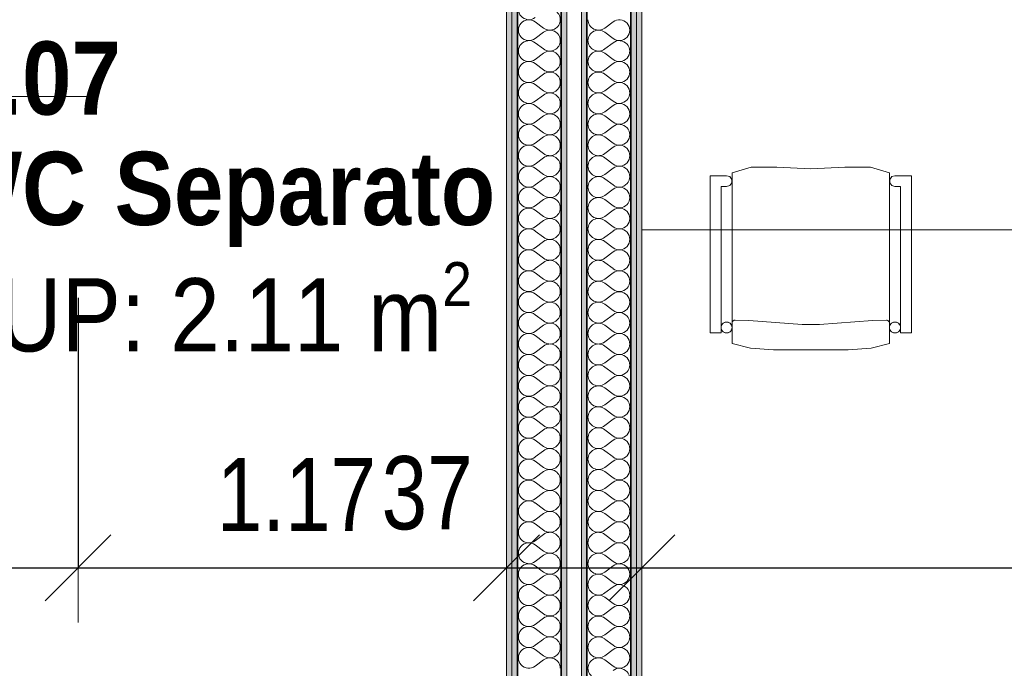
# Model space of a CAD drawing. Header units: metres. Extents: x -7.1 to 26.5, y -14.7 to 18.1.
# Tile 79 of 182: x 7.2 to 9.9, y 1.8 to 3.5. Entities that reach past the tile are written whole.
import ezdxf

# ---------------------------------------------------------------- set-up
doc = ezdxf.new("R2010")
doc.units = ezdxf.units.M
doc.header["$PDMODE"] = 65
doc.linetypes.add('AUSGEZOGEN', pattern=[0])
for name, color, linetype in [('XR$1$003 Entwurfsmodelle', 7, 'AUSGEZOGEN'), ('XR$1$015 Innenwände', 7, 'AUSGEZOGEN'), ('XR$1$015 Innenwände Schichttrennlinien', 7, 'AUSGEZOGEN'), ('XR$1$065 Möbel Einrichtung', 7, 'AUSGEZOGEN'), ('XR$1$080 Raumdefinitionen Kontur', 7, 'AUSGEZOGEN'), ('XR$2$080 Raumdefinitionen Text_1', 7, 'AUSGEZOGEN'), ('XR$2$105 Bemassungen 100', 7, 'AUSGEZOGEN'), ('XR$3$015 Innenwände Bauteilschraffuren', 7, 'AUSGEZOGEN')]:
    doc.layers.add(name, color=color, linetype=linetype)
doc.styles.add('ARIAL', font='arial.ttf')
doc.dimstyles.new('DIMSTYLE_3', dxfattribs={"dimtxt": 0.2, "dimasz": 0.3, "dimexe": 0, "dimexo": 0, "dimgap": 0.1, "dimtad": 2, "dimrnd": 0.005, "dimzin": 4, "dimdsep": 46, "dimtxsty": 'ARIAL', "dimblk1": 'ALL_ML_STRICH', "dimblk2": 'ALL_ML_STRICH', "dimsah": 1, "dimcen": 0, "dimclrd": 7, "dimclre": 7, "dimclrt": 7, "dimadec": 0, "dimazin": 0, "dimtfac": 1, "dimtdec": 0, "dimtix": 1, "dimtmove": 2, "dimatfit": 3, "dimfxl": 0, "dimtzin": 0, "dimlwd": 0, "dimlwe": 18, "dimarcsym": 0})
doc.dimstyles.new('DIMSTYLE_7', dxfattribs={"dimtxt": 0.2, "dimasz": 0.3, "dimexe": 0, "dimexo": 0, "dimgap": 0.1, "dimtad": 2, "dimdec": 1, "dimlfac": 100, "dimrnd": 0.5, "dimzin": 4, "dimdsep": 46, "dimtxsty": 'ARIAL', "dimblk1": 'ALL_ML_STRICH', "dimblk2": 'ALL_ML_STRICH', "dimsah": 1, "dimcen": 0, "dimclrd": 7, "dimclre": 7, "dimclrt": 7, "dimadec": 0, "dimazin": 0, "dimtfac": 1, "dimtdec": 0, "dimtix": 1, "dimtmove": 2, "dimatfit": 3, "dimfxl": 0, "dimtvp": 1.2, "dimtzin": 0, "dimlwd": 0, "dimlwe": 18, "dimarcsym": 0})

# ---------------------------------------------------------------- blocks, each defined once
blk = doc.blocks.new('ALL_ML_STRICH')
at = {"color": 0, "linetype": 'ByBlock', "lineweight": -2}
for p, q in [((0, -0.5), (0, 0.5)), ((-0.3, -0.3), (0.3, 0.3)), ((-1, 0), (0.5, 0))]:
    blk.add_line(p, q, dxfattribs=at)
blk = doc.blocks.new('*D158')
at = {"layer": 'DEFPOINTS', "color": 7, "linetype": 'AUSGEZOGEN', "lineweight": 18, "transparency": 16777216}
for p in [(6.2718, 2.513), (7.3918, 2.4914), (6.2718, 2.0461)]:
    blk.add_point(p, dxfattribs=at)
at = {"layer": 'XR$2$105 Bemassungen 100', "color": 7, "linetype": 'AUSGEZOGEN', "lineweight": -2, "transparency": 16777216}
for p, q in [((6.2718, 2.7835), (6.2718, 2.0461)), ((7.3918, 2.7835), (7.3918, 2.0461)), ((6.2718, 2.0461), (7.3918, 2.0461))]:
    blk.add_line(p, q, dxfattribs=at)
at = {"layer": 'XR$2$105 Bemassungen 100', "color": 7, "linetype": 'AUSGEZOGEN', "lineweight": 18, "transparency": 16777216, "xscale": 0.3, "yscale": 0.3, "zscale": 0.3, "rotation": 180}
blk.add_blockref('ALL_ML_STRICH', (6.2718, 2.0461), dxfattribs=at)
at = {"layer": 'XR$2$105 Bemassungen 100', "color": 7, "linetype": 'AUSGEZOGEN', "lineweight": 18, "transparency": 16777216, "xscale": 0.3, "yscale": 0.3, "zscale": 0.3}
blk.add_blockref('ALL_ML_STRICH', (7.3918, 2.0461), dxfattribs=at)
at = {"layer": 'XR$2$105 Bemassungen 100', "color": 7, "linetype": 'AUSGEZOGEN', "lineweight": 18, "transparency": 16777216, "insert": (6.8441, 2.2461), "char_height": 0.2, "width": 0.64, "attachment_point": 5, "style": 'ARIAL'}
blk.add_mtext('\\W0.80;\\A1;{\\A1;{1.12\\H0.132000;\\S^ ;}}', dxfattribs=at)
blk = doc.blocks.new('*D159')
at = {"layer": 'DEFPOINTS', "color": 7, "linetype": 'AUSGEZOGEN', "lineweight": 18, "transparency": 16777216}
for p in [(7.3918, 2.4914), (8.5618, 2.1111), (7.3918, 2.0461)]:
    blk.add_point(p, dxfattribs=at)
at = {"layer": 'XR$2$105 Bemassungen 100', "color": 7, "linetype": 'AUSGEZOGEN', "lineweight": -2, "transparency": 16777216}
for p, q in [((7.3918, 2.7835), (7.3918, 2.0461)), ((7.3918, 2.0461), (8.5618, 2.0461)), ((8.5618, 2.0461), (8.5618, 2.0461))]:
    blk.add_line(p, q, dxfattribs=at)
at = {"layer": 'XR$2$105 Bemassungen 100', "color": 7, "linetype": 'AUSGEZOGEN', "lineweight": 18, "transparency": 16777216, "xscale": 0.3, "yscale": 0.3, "zscale": 0.3, "rotation": 180}
blk.add_blockref('ALL_ML_STRICH', (7.3918, 2.0461), dxfattribs=at)
at = {"layer": 'XR$2$105 Bemassungen 100', "color": 7, "linetype": 'AUSGEZOGEN', "lineweight": 18, "transparency": 16777216, "xscale": 0.3, "yscale": 0.3, "zscale": 0.3}
blk.add_blockref('ALL_ML_STRICH', (8.5618, 2.0461), dxfattribs=at)
at = {"layer": 'XR$2$105 Bemassungen 100', "color": 7, "linetype": 'AUSGEZOGEN', "lineweight": 18, "transparency": 16777216, "insert": (7.9883, 2.2461), "char_height": 0.2, "width": 0.64, "attachment_point": 5, "style": 'ARIAL'}
blk.add_mtext('\\W0.80;\\A1;{\\A1;{1.17\\H0.132000;\\S^ ;}}', dxfattribs=at)
blk = doc.blocks.new('*D160')
at = {"layer": 'DEFPOINTS', "color": 7, "linetype": 'AUSGEZOGEN', "lineweight": 18, "transparency": 16777216}
for p in [(8.5618, 2.1111), (8.9318, 2.1111), (8.5618, 2.0461)]:
    blk.add_point(p, dxfattribs=at)
at = {"layer": 'XR$2$105 Bemassungen 100', "color": 7, "linetype": 'AUSGEZOGEN', "lineweight": -2, "transparency": 16777216}
for p, q in [((8.5618, 2.0461), (8.5618, 2.0461)), ((8.5618, 2.0461), (8.9318, 2.0461)), ((8.9318, 2.0461), (8.9318, 2.0461))]:
    blk.add_line(p, q, dxfattribs=at)
at = {"layer": 'XR$2$105 Bemassungen 100', "color": 7, "linetype": 'AUSGEZOGEN', "lineweight": 18, "transparency": 16777216, "xscale": 0.3, "yscale": 0.3, "zscale": 0.3, "rotation": 180}
blk.add_blockref('ALL_ML_STRICH', (8.5618, 2.0461), dxfattribs=at)
at = {"layer": 'XR$2$105 Bemassungen 100', "color": 7, "linetype": 'AUSGEZOGEN', "lineweight": 18, "transparency": 16777216, "xscale": 0.3, "yscale": 0.3, "zscale": 0.3}
blk.add_blockref('ALL_ML_STRICH', (8.9318, 2.0461), dxfattribs=at)
at = {"layer": 'XR$2$105 Bemassungen 100', "color": 7, "linetype": 'AUSGEZOGEN', "lineweight": 18, "transparency": 16777216, "insert": (8.3453, 2.2496), "char_height": 0.2, "width": 0.64, "attachment_point": 5, "style": 'ARIAL'}
blk.add_mtext('\\W0.80;\\A1;{\\A1;{37\\H0.132000;\\S^ ;}}', dxfattribs=at)
blk = doc.blocks.new('*D161')
at = {"layer": 'DEFPOINTS', "color": 7, "linetype": 'AUSGEZOGEN', "lineweight": 18, "transparency": 16777216}
for p in [(8.9318, 2.1111), (8.9318, 2.0461), (13.9518, 1.9811)]:
    blk.add_point(p, dxfattribs=at)
at = {"layer": 'XR$2$105 Bemassungen 100', "color": 7, "linetype": 'AUSGEZOGEN', "lineweight": -2, "transparency": 16777216}
for p, q in [((8.9318, 2.0461), (8.9318, 2.0461)), ((8.9318, 2.0461), (13.9518, 2.0461)), ((13.9518, 2.0461), (13.9518, 2.0461))]:
    blk.add_line(p, q, dxfattribs=at)
at = {"layer": 'XR$2$105 Bemassungen 100', "color": 7, "linetype": 'AUSGEZOGEN', "lineweight": 18, "transparency": 16777216, "xscale": 0.3, "yscale": 0.3, "zscale": 0.3, "rotation": 180}
blk.add_blockref('ALL_ML_STRICH', (8.9318, 2.0461), dxfattribs=at)
at = {"layer": 'XR$2$105 Bemassungen 100', "color": 7, "linetype": 'AUSGEZOGEN', "lineweight": 18, "transparency": 16777216, "xscale": 0.3, "yscale": 0.3, "zscale": 0.3}
blk.add_blockref('ALL_ML_STRICH', (13.9518, 2.0461), dxfattribs=at)
at = {"layer": 'XR$2$105 Bemassungen 100', "color": 7, "linetype": 'AUSGEZOGEN', "lineweight": 18, "transparency": 16777216, "insert": (11.4541, 2.2495), "char_height": 0.2, "width": 0.64, "attachment_point": 5, "style": 'ARIAL'}
blk.add_mtext('\\W0.80;\\A1;{\\A1;{5.02\\H0.132000;\\S^ ;}}', dxfattribs=at)
blk = doc.blocks.new('COMPLEXOBJECT_145')
at = {"layer": 'XR$3$015 Innenwände Bauteilschraffuren', "color": 8, "linetype": 'AUSGEZOGEN', "lineweight": 13, "transparency": 33554687}
for p, q in [((8.6403, 3.5371), (8.6632, 3.52)), ((8.6403, 3.4914), (8.6632, 3.5086)), ((8.6403, 3.48), (8.6632, 3.4629)), ((8.6403, 3.4343), (8.6632, 3.4514)), ((8.6403, 3.4229), (8.6632, 3.4057)), ((8.6403, 3.3771), (8.6632, 3.3943)), ((8.6403, 3.3657), (8.6632, 3.3486)), ((8.6403, 3.32), (8.6632, 3.3371)), ((8.6403, 3.3086), (8.6632, 3.2914)), ((8.6403, 3.2629), (8.6632, 3.28)), ((8.6403, 3.2514), (8.6632, 3.2343)), ((8.6403, 3.2057), (8.6632, 3.2229)), ((8.6403, 3.1943), (8.6632, 3.1771)), ((8.6403, 3.1486), (8.6632, 3.1657)), ((8.6403, 3.1371), (8.6632, 3.12)), ((8.6403, 3.0914), (8.6632, 3.1086)), ((8.6403, 3.08), (8.6632, 3.0629)), ((8.6403, 3.0343), (8.6632, 3.0514)), ((8.6403, 3.0229), (8.6632, 3.0057)), ((8.6403, 2.9771), (8.6632, 2.9943)), ((8.6403, 2.9657), (8.6632, 2.9486)), ((8.6403, 2.92), (8.6632, 2.9371)), ((8.6403, 2.9086), (8.6632, 2.8914)), ((8.6403, 2.8629), (8.6632, 2.88)), ((8.6403, 2.8514), (8.6632, 2.8343)), ((8.6403, 2.8057), (8.6632, 2.8229)), ((8.6403, 2.7943), (8.6632, 2.7771)), ((8.6403, 2.7486), (8.6632, 2.7657)), ((8.6403, 2.7371), (8.6632, 2.72)), ((8.6403, 2.6914), (8.6632, 2.7086)), ((8.6403, 2.68), (8.6632, 2.6629)), ((8.6403, 2.6343), (8.6632, 2.6514)), ((8.6403, 2.6229), (8.6632, 2.6057)), ((8.6403, 2.5771), (8.6632, 2.5943)), ((8.6403, 2.5657), (8.6632, 2.5486)), ((8.6403, 2.52), (8.6632, 2.5371)), ((8.6403, 2.5086), (8.6632, 2.4914)), ((8.6403, 2.4629), (8.6632, 2.48)), ((8.6403, 2.4514), (8.6632, 2.4343)), ((8.6403, 2.4057), (8.6632, 2.4229)), ((8.6403, 2.3943), (8.6632, 2.3771)), ((8.6403, 2.3486), (8.6632, 2.3657)), ((8.6403, 2.3371), (8.6632, 2.32)), ((8.6403, 2.2914), (8.6632, 2.3086)), ((8.6403, 2.28), (8.6632, 2.2629)), ((8.6403, 2.2343), (8.6632, 2.2514)), ((8.6403, 2.2229), (8.6632, 2.2057)), ((8.6403, 2.1771), (8.6632, 2.1943)), ((8.6403, 2.1657), (8.6632, 2.1486)), ((8.6403, 2.12), (8.6632, 2.1371)), ((8.6403, 2.1086), (8.6632, 2.0914)), ((8.6403, 2.0629), (8.6632, 2.08)), ((8.6403, 2.0514), (8.6632, 2.0343)), ((8.6403, 2.0057), (8.6632, 2.0229)), ((8.6403, 1.9943), (8.6632, 1.9771)), ((8.6403, 1.9486), (8.6632, 1.9657)), ((8.6403, 1.9371), (8.6632, 1.92)), ((8.6403, 1.8914), (8.6632, 1.9086)), ((8.6403, 1.88), (8.6632, 1.8629)), ((8.6403, 1.8343), (8.6632, 1.8514)), ((8.6403, 1.8229), (8.6632, 1.8057)), ((8.6403, 1.7771), (8.6632, 1.7943))]:
    blk.add_line(p, q, dxfattribs=at)
for centre, start, end in [((8.6232, 3.5714), 53.1301, 306.8699), ((8.6803, 3.5429), 0, 126.8699), ((8.6232, 3.5143), 53.1301, 306.8699), ((8.6803, 3.5429), 233.1301, 0), ((8.6803, 3.4857), 0, 126.8699), ((8.6232, 3.4571), 53.1301, 306.8699), ((8.6803, 3.4857), 233.1301, 0), ((8.6803, 3.4286), 0, 126.8699), ((8.6232, 3.4), 53.1301, 306.8699), ((8.6803, 3.4286), 233.1301, 0), ((8.6803, 3.3714), 0, 126.8699), ((8.6232, 3.3429), 53.1301, 306.8699), ((8.6803, 3.3714), 233.1301, 0), ((8.6803, 3.3143), 0, 126.8699), ((8.6232, 3.2857), 53.1301, 306.8699), ((8.6803, 3.3143), 233.1301, 0), ((8.6803, 3.2571), 0, 126.8699), ((8.6232, 3.2286), 53.1301, 306.8699), ((8.6803, 3.2571), 233.1301, 0), ((8.6803, 3.2), 0, 126.8699), ((8.6232, 3.1714), 53.1301, 306.8699), ((8.6803, 3.2), 233.1301, 0), ((8.6803, 3.1429), 0, 126.8699), ((8.6232, 3.1143), 53.1301, 306.8699), ((8.6803, 3.1429), 233.1301, 0), ((8.6803, 3.0857), 0, 126.8699), ((8.6232, 3.0571), 53.1301, 306.8699), ((8.6803, 3.0857), 233.1301, 0), ((8.6803, 3.0286), 0, 126.8699), ((8.6232, 3), 53.1301, 306.8699), ((8.6803, 3.0286), 233.1301, 0), ((8.6803, 2.9714), 0, 126.8699), ((8.6232, 2.9429), 53.1301, 306.8699), ((8.6803, 2.9714), 233.1301, 0), ((8.6803, 2.9143), 0, 126.8699), ((8.6232, 2.8857), 53.1301, 306.8699), ((8.6803, 2.9143), 233.1301, 0), ((8.6803, 2.8571), 0, 126.8699), ((8.6232, 2.8286), 53.1301, 306.8699), ((8.6803, 2.8571), 233.1301, 0), ((8.6803, 2.8), 0, 126.8699), ((8.6232, 2.7714), 53.1301, 306.8699), ((8.6803, 2.8), 233.1301, 0), ((8.6803, 2.7429), 0, 126.8699), ((8.6232, 2.7143), 53.1301, 306.8699), ((8.6803, 2.7429), 233.1301, 0), ((8.6803, 2.6857), 0, 126.8699), ((8.6232, 2.6571), 53.1301, 306.8699), ((8.6803, 2.6857), 233.1301, 0), ((8.6803, 2.6286), 0, 126.8699), ((8.6232, 2.6), 53.1301, 306.8699), ((8.6803, 2.6286), 233.1301, 0), ((8.6803, 2.5714), 0, 126.8699), ((8.6232, 2.5429), 53.1301, 306.8699), ((8.6803, 2.5714), 233.1301, 0), ((8.6803, 2.5143), 0, 126.8699), ((8.6232, 2.4857), 53.1301, 306.8699), ((8.6803, 2.5143), 233.1301, 0), ((8.6803, 2.4571), 0, 126.8699), ((8.6232, 2.4286), 53.1301, 306.8699), ((8.6803, 2.4571), 233.1301, 0), ((8.6803, 2.4), 0, 126.8699), ((8.6232, 2.3714), 53.1301, 306.8699), ((8.6803, 2.4), 233.1301, 0), ((8.6803, 2.3429), 0, 126.8699), ((8.6232, 2.3143), 53.1301, 306.8699), ((8.6803, 2.3429), 233.1301, 0), ((8.6803, 2.2857), 0, 126.8699), ((8.6232, 2.2571), 53.1301, 306.8699), ((8.6803, 2.2857), 233.1301, 0), ((8.6803, 2.2286), 0, 126.8699), ((8.6232, 2.2), 53.1301, 306.8699), ((8.6803, 2.2286), 233.1301, 0), ((8.6803, 2.1714), 0, 126.8699), ((8.6232, 2.1429), 53.1301, 306.8699), ((8.6803, 2.1714), 233.1301, 0), ((8.6803, 2.1143), 0, 126.8699), ((8.6232, 2.0857), 53.1301, 306.8699), ((8.6803, 2.1143), 233.1301, 0), ((8.6803, 2.0571), 0, 126.8699), ((8.6232, 2.0286), 53.1301, 306.8699), ((8.6803, 2.0571), 233.1301, 0), ((8.6803, 2), 0, 126.8699), ((8.6232, 1.9714), 53.1301, 306.8699), ((8.6803, 2), 233.1301, 0), ((8.6803, 1.9429), 0, 126.8699), ((8.6232, 1.9143), 53.1301, 306.8699), ((8.6803, 1.9429), 233.1301, 0), ((8.6803, 1.8857), 0, 126.8699), ((8.6232, 1.8571), 53.1301, 306.8699), ((8.6803, 1.8857), 233.1301, 0), ((8.6803, 1.8286), 0, 126.8699), ((8.6232, 1.8), 53.1301, 306.8699), ((8.6803, 1.8286), 233.1301, 0), ((8.6803, 1.7714), 0, 126.8699)]:
    blk.add_arc(centre, 0.0286, start, end, dxfattribs=at)
blk = doc.blocks.new('COMPLEXOBJECT_246')
at = {"layer": 'XR$3$015 Innenwände Bauteilschraffuren', "color": 8, "linetype": 'AUSGEZOGEN', "lineweight": 13, "transparency": 33554687}
for p, q in [((8.8532, 3.5371), (8.8303, 3.52)), ((8.8532, 3.4914), (8.8303, 3.5086)), ((8.8532, 3.48), (8.8303, 3.4629)), ((8.8532, 3.4343), (8.8303, 3.4514)), ((8.8532, 3.4229), (8.8303, 3.4057)), ((8.8532, 3.3771), (8.8303, 3.3943)), ((8.8532, 3.3657), (8.8303, 3.3486)), ((8.8532, 3.32), (8.8303, 3.3371)), ((8.8532, 3.3086), (8.8303, 3.2914)), ((8.8532, 3.2629), (8.8303, 3.28)), ((8.8532, 3.2514), (8.8303, 3.2343)), ((8.8532, 3.2057), (8.8303, 3.2229)), ((8.8532, 3.1943), (8.8303, 3.1771)), ((8.8532, 3.1486), (8.8303, 3.1657)), ((8.8532, 3.1371), (8.8303, 3.12)), ((8.8532, 3.0914), (8.8303, 3.1086)), ((8.8532, 3.08), (8.8303, 3.0629)), ((8.8532, 3.0343), (8.8303, 3.0514)), ((8.8532, 3.0229), (8.8303, 3.0057)), ((8.8532, 2.9771), (8.8303, 2.9943)), ((8.8532, 2.9657), (8.8303, 2.9486)), ((8.8532, 2.92), (8.8303, 2.9371)), ((8.8532, 2.9086), (8.8303, 2.8914)), ((8.8532, 2.8629), (8.8303, 2.88)), ((8.8532, 2.8514), (8.8303, 2.8343)), ((8.8532, 2.8057), (8.8303, 2.8229)), ((8.8532, 2.7943), (8.8303, 2.7771)), ((8.8532, 2.7486), (8.8303, 2.7657)), ((8.8532, 2.7371), (8.8303, 2.72)), ((8.8532, 2.6914), (8.8303, 2.7086)), ((8.8532, 2.68), (8.8303, 2.6629)), ((8.8532, 2.6343), (8.8303, 2.6514)), ((8.8532, 2.6229), (8.8303, 2.6057)), ((8.8532, 2.5771), (8.8303, 2.5943)), ((8.8532, 2.5657), (8.8303, 2.5486)), ((8.8532, 2.52), (8.8303, 2.5371)), ((8.8532, 2.5086), (8.8303, 2.4914)), ((8.8532, 2.4629), (8.8303, 2.48)), ((8.8532, 2.4514), (8.8303, 2.4343)), ((8.8532, 2.4057), (8.8303, 2.4229)), ((8.8532, 2.3943), (8.8303, 2.3771)), ((8.8532, 2.3486), (8.8303, 2.3657)), ((8.8532, 2.3371), (8.8303, 2.32)), ((8.8532, 2.2914), (8.8303, 2.3086)), ((8.8532, 2.28), (8.8303, 2.2629)), ((8.8532, 2.2343), (8.8303, 2.2514)), ((8.8532, 2.2229), (8.8303, 2.2057)), ((8.8532, 2.1771), (8.8303, 2.1943)), ((8.8532, 2.1657), (8.8303, 2.1486)), ((8.8532, 2.12), (8.8303, 2.1371)), ((8.8532, 2.1086), (8.8303, 2.0914)), ((8.8532, 2.0629), (8.8303, 2.08)), ((8.8532, 2.0514), (8.8303, 2.0343)), ((8.8532, 2.0057), (8.8303, 2.0229)), ((8.8532, 1.9943), (8.8303, 1.9771)), ((8.8532, 1.9486), (8.8303, 1.9657)), ((8.8532, 1.9371), (8.8303, 1.92)), ((8.8532, 1.8914), (8.8303, 1.9086)), ((8.8532, 1.88), (8.8303, 1.8629)), ((8.8532, 1.8343), (8.8303, 1.8514)), ((8.8532, 1.8229), (8.8303, 1.8057)), ((8.8532, 1.7771), (8.8303, 1.7943))]:
    blk.add_line(p, q, dxfattribs=at)
for centre, start, end in [((8.8132, 3.5429), 180, 306.8699), ((8.8703, 3.5143), 233.1301, 126.8699), ((8.8132, 3.4857), 53.1301, 180), ((8.8132, 3.4857), 180, 306.8699), ((8.8703, 3.4571), 233.1301, 126.8699), ((8.8132, 3.4286), 53.1301, 180), ((8.8132, 3.4286), 180, 306.8699), ((8.8703, 3.4), 233.1301, 126.8699), ((8.8132, 3.3714), 53.1301, 180), ((8.8132, 3.3714), 180, 306.8699), ((8.8703, 3.3429), 233.1301, 126.8699), ((8.8132, 3.3143), 53.1301, 180), ((8.8132, 3.3143), 180, 306.8699), ((8.8703, 3.2857), 233.1301, 126.8699), ((8.8132, 3.2571), 53.1301, 180), ((8.8132, 3.2571), 180, 306.8699), ((8.8703, 3.2286), 233.1301, 126.8699), ((8.8132, 3.2), 53.1301, 180), ((8.8132, 3.2), 180, 306.8699), ((8.8703, 3.1714), 233.1301, 126.8699), ((8.8132, 3.1429), 53.1301, 180), ((8.8132, 3.1429), 180, 306.8699), ((8.8703, 3.1143), 233.1301, 126.8699), ((8.8132, 3.0857), 53.1301, 180), ((8.8132, 3.0857), 180, 306.8699), ((8.8703, 3.0571), 233.1301, 126.8699), ((8.8132, 3.0286), 53.1301, 180), ((8.8132, 3.0286), 180, 306.8699), ((8.8703, 3), 233.1301, 126.8699), ((8.8132, 2.9714), 53.1301, 180), ((8.8132, 2.9714), 180, 306.8699), ((8.8703, 2.9429), 233.1301, 126.8699), ((8.8132, 2.9143), 53.1301, 180), ((8.8132, 2.9143), 180, 306.8699), ((8.8703, 2.8857), 233.1301, 126.8699), ((8.8132, 2.8571), 53.1301, 180), ((8.8132, 2.8571), 180, 306.8699), ((8.8703, 2.8286), 233.1301, 126.8699), ((8.8132, 2.8), 53.1301, 180), ((8.8132, 2.8), 180, 306.8699), ((8.8703, 2.7714), 233.1301, 126.8699), ((8.8132, 2.7429), 53.1301, 180), ((8.8132, 2.7429), 180, 306.8699), ((8.8703, 2.7143), 233.1301, 126.8699), ((8.8132, 2.6857), 53.1301, 180), ((8.8132, 2.6857), 180, 306.8699), ((8.8703, 2.6571), 233.1301, 126.8699), ((8.8132, 2.6286), 53.1301, 180), ((8.8132, 2.6286), 180, 306.8699), ((8.8703, 2.6), 233.1301, 126.8699), ((8.8132, 2.5714), 53.1301, 180), ((8.8132, 2.5714), 180, 306.8699), ((8.8703, 2.5429), 233.1301, 126.8699), ((8.8132, 2.5143), 53.1301, 180), ((8.8132, 2.5143), 180, 306.8699), ((8.8703, 2.4857), 233.1301, 126.8699), ((8.8132, 2.4571), 53.1301, 180), ((8.8132, 2.4571), 180, 306.8699), ((8.8703, 2.4286), 233.1301, 126.8699), ((8.8132, 2.4), 53.1301, 180), ((8.8132, 2.4), 180, 306.8699), ((8.8703, 2.3714), 233.1301, 126.8699), ((8.8132, 2.3429), 53.1301, 180), ((8.8132, 2.3429), 180, 306.8699), ((8.8703, 2.3143), 233.1301, 126.8699), ((8.8132, 2.2857), 53.1301, 180), ((8.8132, 2.2857), 180, 306.8699), ((8.8703, 2.2571), 233.1301, 126.8699), ((8.8132, 2.2286), 53.1301, 180), ((8.8132, 2.2286), 180, 306.8699), ((8.8703, 2.2), 233.1301, 126.8699), ((8.8132, 2.1714), 53.1301, 180), ((8.8132, 2.1714), 180, 306.8699), ((8.8703, 2.1429), 233.1301, 126.8699), ((8.8132, 2.1143), 53.1301, 180), ((8.8132, 2.1143), 180, 306.8699), ((8.8703, 2.0857), 233.1301, 126.8699), ((8.8132, 2.0571), 53.1301, 180), ((8.8132, 2.0571), 180, 306.8699), ((8.8703, 2.0286), 233.1301, 126.8699), ((8.8132, 2), 53.1301, 180), ((8.8132, 2), 180, 306.8699), ((8.8703, 1.9714), 233.1301, 126.8699), ((8.8132, 1.9429), 53.1301, 180), ((8.8132, 1.9429), 180, 306.8699), ((8.8703, 1.9143), 233.1301, 126.8699), ((8.8132, 1.8857), 53.1301, 180), ((8.8132, 1.8857), 180, 306.8699), ((8.8703, 1.8571), 233.1301, 126.8699), ((8.8132, 1.8286), 53.1301, 180), ((8.8132, 1.8286), 180, 306.8699), ((8.8703, 1.8), 233.1301, 126.8699), ((8.8132, 1.7714), 53.1301, 180), ((8.8132, 1.7714), 180, 306.8699), ((8.8703, 1.7429), 233.1301, 126.8699)]:
    blk.add_arc(centre, 0.0286, start, end, dxfattribs=at)

msp = doc.modelspace()

# ---------------------------------------------------------------- hatches: boundary and pattern name
at = {"layer": 'XR$3$015 Innenwände Bauteilschraffuren', "linetype": 'AUSGEZOGEN', "lineweight": 13, "true_color": 0x202020, "transparency": 33554687}
for points in [[(8.5618, 6.2235), (8.5618, -3.6465), (8.5768, -3.6465), (8.5768, 6.2235)], [(8.5768, 6.2085), (8.5768, -3.6465), (8.5918, -3.6465), (8.5918, 6.2085)], [(8.7118, 6.0735), (8.7118, -3.6465), (8.7268, -3.6465), (8.7268, 6.0735)], [(8.7668, 6.0385), (8.7668, -3.6465), (8.7818, -3.6465), (8.7818, 6.0385)], [(8.9018, 5.9035), (8.9018, -3.6465), (8.9168, -3.6465), (8.9168, 5.9035)], [(8.9168, 5.8885), (8.9168, -3.6465), (8.9318, -3.6465), (8.9318, 5.8885)]]:
    msp.add_hatch(color=250, dxfattribs=at).paths.add_polyline_path(points)

# ---------------------------------------------------------------- linework, layer by layer
at = {"layer": 'XR$1$003 Entwurfsmodelle', "color": 254, "linetype": 'AUSGEZOGEN', "lineweight": 13, "transparency": 33554687}
msp.add_line((6.2318, 3.3335), (7.4318, 3.3335), dxfattribs=at)
at = {"layer": 'XR$1$015 Innenwände', "color": 7, "linetype": 'AUSGEZOGEN', "lineweight": 18, "transparency": 33554687}
for p, q in [((8.5618, 6.2385), (8.5618, -3.6465)), ((8.7268, -3.6465), (8.7268, 6.0735)), ((8.7668, 6.0385), (8.7668, -3.6465)), ((8.9318, -3.6465), (8.9318, 5.8885))]:
    msp.add_line(p, q, dxfattribs=at)
at = {"layer": 'XR$1$015 Innenwände Schichttrennlinien', "color": 7, "linetype": 'AUSGEZOGEN', "lineweight": 18, "transparency": 33554687}
for p, q in [((8.5768, 6.2085), (8.5768, -3.6465)), ((8.9168, -3.6465), (8.9168, 5.9035))]:
    msp.add_line(p, q, dxfattribs=at)
at = {"layer": 'XR$1$015 Innenwände Schichttrennlinien', "color": 7, "linetype": 'AUSGEZOGEN', "lineweight": 35, "transparency": 33554687}
for p, q in [((8.5918, 6.0885), (8.5918, -3.6465)), ((8.7118, 6.0735), (8.7118, -3.6465)), ((8.7818, -3.6465), (8.7818, 5.9185)), ((8.9018, -3.6465), (8.9018, 5.9035))]:
    msp.add_line(p, q, dxfattribs=at)
at = {"layer": 'XR$1$065 Möbel Einrichtung', "color": 8, "linetype": 'AUSGEZOGEN', "lineweight": 13, "transparency": 33554687}
for p, q in [((8.9318, 2.9687), (8.9318, 3.8687)), ((9.1782, 3.1244), (9.2301, 3.1397)), ((9.1782, 2.6586), (9.1782, 3.1244)), ((9.2301, 3.1397), (9.3002, 3.14)), ((9.3002, 3.14), (9.3932, 3.1358)), ((9.3932, 3.1358), (9.4861, 3.14)), ((9.4861, 3.14), (9.5562, 3.1397)), ((9.5562, 3.1397), (9.6082, 3.1244)), ((9.6082, 3.1244), (9.6082, 2.6586)), ((9.1182, 3.1165), (9.1632, 3.1165)), ((9.1182, 2.6872), (9.1182, 3.1165)), ((9.1632, 3.1165), (9.172, 3.1142)), ((9.172, 3.1142), (9.1774, 3.1067)), ((9.1774, 3.0974), (9.172, 3.0899)), ((9.1774, 3.1067), (9.1774, 3.0974)), ((9.6089, 3.1067), (9.6143, 3.1142)), ((9.6089, 3.0974), (9.6089, 3.1067)), ((9.6143, 3.0899), (9.6089, 3.0974)), ((9.6143, 3.1142), (9.6232, 3.1165)), ((9.6232, 3.1165), (9.6682, 3.1165)), ((9.6682, 3.1165), (9.6682, 2.6872)), ((9.1632, 3.087), (9.1482, 3.087)), ((9.1482, 3.087), (9.1482, 2.6872)), ((9.172, 3.0899), (9.1632, 3.087)), ((9.6232, 3.087), (9.6143, 3.0899)), ((9.6382, 3.087), (9.6232, 3.087)), ((9.6382, 2.6872), (9.6382, 3.087)), ((10.7318, 2.9687), (8.9318, 2.9687)), ((9.1784, 2.7163), (9.1782, 2.7149)), ((9.1789, 2.7176), (9.1784, 2.7163)), ((9.1796, 2.7188), (9.1789, 2.7176)), ((9.1805, 2.7199), (9.1796, 2.7188)), ((9.1816, 2.7208), (9.1805, 2.7199)), ((9.1828, 2.7215), (9.1816, 2.7208)), ((9.1841, 2.7219), (9.1828, 2.7215)), ((9.1855, 2.7222), (9.1841, 2.7219)), ((9.1862, 2.7222), (9.1855, 2.7222)), ((9.2242, 2.7212), (9.1862, 2.7222)), ((9.3697, 2.7102), (9.2242, 2.7212)), ((9.5622, 2.7212), (9.4167, 2.7102)), ((9.6002, 2.7222), (9.5622, 2.7212)), ((9.6009, 2.7222), (9.6002, 2.7222)), ((9.6022, 2.7219), (9.6009, 2.7222)), ((9.6036, 2.7215), (9.6022, 2.7219)), ((9.6048, 2.7208), (9.6036, 2.7215)), ((9.6058, 2.7199), (9.6048, 2.7208)), ((9.6067, 2.7188), (9.6058, 2.7199)), ((9.6074, 2.7176), (9.6067, 2.7188)), ((9.4167, 2.7102), (9.3697, 2.7102)), ((9.1482, 2.6872), (9.1182, 2.6872)), ((9.6682, 2.6872), (9.6382, 2.6872)), ((9.2284, 2.646), (9.1782, 2.6586)), ((9.2911, 2.6409), (9.2284, 2.646)), ((9.3932, 2.6409), (9.2911, 2.6409)), ((9.4952, 2.6409), (9.3932, 2.6409)), ((9.5579, 2.646), (9.4952, 2.6409)), ((9.6082, 2.6586), (9.5579, 2.646))]:
    msp.add_line(p, q, dxfattribs=at)
for points in [[(9.1782, 3.1244), (9.2301, 3.1397), (9.3002, 3.14), (9.3932, 3.1358), (9.4861, 3.14), (9.5562, 3.1397), (9.6082, 3.1244), (9.6082, 2.6586), (9.5579, 2.646), (9.4952, 2.6409), (9.3932, 2.6409), (9.2911, 2.6409), (9.2284, 2.646), (9.1782, 2.6586), (9.1782, 3.1244)], [(9.1182, 3.1165), (9.1632, 3.1165), (9.172, 3.1142), (9.1774, 3.1067), (9.1774, 3.0974), (9.172, 3.0899), (9.1632, 3.087), (9.1482, 3.087), (9.1482, 2.6872), (9.1182, 2.6872), (9.1182, 3.1165)], [(9.6382, 3.087), (9.6232, 3.087), (9.6143, 3.0899), (9.6089, 3.0974), (9.6089, 3.1067), (9.6143, 3.1142), (9.6232, 3.1165), (9.6682, 3.1165), (9.6682, 2.6872), (9.6382, 2.6872), (9.6382, 3.087)], [(9.1632, 2.6872), (9.1606, 2.6874), (9.158, 2.6881), (9.1557, 2.6892), (9.1535, 2.6907), (9.1517, 2.6925), (9.1502, 2.6947), (9.1491, 2.6971), (9.1484, 2.6996), (9.1482, 2.7022), (9.1484, 2.7048), (9.1491, 2.7073), (9.1502, 2.7097), (9.1517, 2.7118), (9.1535, 2.7137), (9.1557, 2.7152), (9.158, 2.7163), (9.1606, 2.717), (9.1632, 2.7172), (9.1658, 2.717), (9.1683, 2.7163), (9.1707, 2.7152), (9.1728, 2.7137), (9.1746, 2.7118), (9.1761, 2.7097), (9.1773, 2.7073), (9.1779, 2.7048), (9.1782, 2.7022), (9.1779, 2.6996), (9.1773, 2.6971), (9.1761, 2.6947), (9.1746, 2.6925), (9.1728, 2.6907), (9.1707, 2.6892), (9.1683, 2.6881), (9.1658, 2.6874), (9.1632, 2.6872)], [(9.6232, 2.6872), (9.6206, 2.6874), (9.618, 2.6881), (9.6157, 2.6892), (9.6135, 2.6907), (9.6117, 2.6925), (9.6102, 2.6947), (9.6091, 2.6971), (9.6084, 2.6996), (9.6082, 2.7022), (9.6084, 2.7048), (9.6091, 2.7073), (9.6102, 2.7097), (9.6117, 2.7118), (9.6135, 2.7137), (9.6157, 2.7152), (9.618, 2.7163), (9.6206, 2.717), (9.6232, 2.7172), (9.6258, 2.717), (9.6283, 2.7163), (9.6307, 2.7152), (9.6328, 2.7137), (9.6346, 2.7118), (9.6361, 2.7097), (9.6373, 2.7073), (9.6379, 2.7048), (9.6382, 2.7022), (9.6379, 2.6996), (9.6373, 2.6971), (9.6361, 2.6947), (9.6346, 2.6925), (9.6328, 2.6907), (9.6307, 2.6892), (9.6283, 2.6881), (9.6258, 2.6874), (9.6232, 2.6872)]]:
    msp.add_lwpolyline(points, close=True, dxfattribs=at)
for points in [[(9.1632, 2.7172), (9.1611, 2.717), (9.1591, 2.7166), (9.1572, 2.7159), (9.1554, 2.715), (9.1537, 2.7138), (9.1522, 2.7124), (9.1509, 2.7108), (9.1498, 2.7091), (9.149, 2.7072), (9.1485, 2.7052), (9.1482, 2.7032), (9.1482, 2.7012), (9.1485, 2.6991), (9.149, 2.6972), (9.1498, 2.6953), (9.1509, 2.6935), (9.1522, 2.692), (9.1537, 2.6906), (9.1554, 2.6894), (9.1572, 2.6884), (9.1591, 2.6877), (9.1611, 2.6873), (9.1632, 2.6872)], [(9.1632, 2.6872), (9.1652, 2.6873), (9.1672, 2.6877), (9.1691, 2.6884), (9.171, 2.6894), (9.1726, 2.6906), (9.1741, 2.692), (9.1754, 2.6935), (9.1765, 2.6953), (9.1773, 2.6972), (9.1778, 2.6991), (9.1781, 2.7012), (9.1781, 2.7032), (9.1778, 2.7052), (9.1773, 2.7072), (9.1765, 2.7091), (9.1754, 2.7108), (9.1741, 2.7124), (9.1726, 2.7138), (9.171, 2.715), (9.1691, 2.7159), (9.1672, 2.7166), (9.1652, 2.717), (9.1632, 2.7172)], [(9.6232, 2.7172), (9.6211, 2.717), (9.6191, 2.7166), (9.6172, 2.7159), (9.6154, 2.715), (9.6137, 2.7138), (9.6122, 2.7124), (9.6109, 2.7108), (9.6098, 2.7091), (9.609, 2.7072), (9.6085, 2.7052), (9.6082, 2.7032), (9.6082, 2.7012), (9.6085, 2.6991), (9.609, 2.6972), (9.6098, 2.6953), (9.6109, 2.6935), (9.6122, 2.692), (9.6137, 2.6906), (9.6154, 2.6894), (9.6172, 2.6884), (9.6191, 2.6877), (9.6211, 2.6873), (9.6232, 2.6872)], [(9.6232, 2.6872), (9.6252, 2.6873), (9.6272, 2.6877), (9.6291, 2.6884), (9.631, 2.6894), (9.6326, 2.6906), (9.6341, 2.692), (9.6354, 2.6935), (9.6365, 2.6953), (9.6373, 2.6972), (9.6378, 2.6991), (9.6381, 2.7012), (9.6381, 2.7032), (9.6378, 2.7052), (9.6373, 2.7072), (9.6365, 2.7091), (9.6354, 2.7108), (9.6341, 2.7124), (9.6326, 2.7138), (9.631, 2.715), (9.6291, 2.7159), (9.6272, 2.7166), (9.6252, 2.717), (9.6232, 2.7172)]]:
    msp.add_lwpolyline(points, dxfattribs=at)
at = {"layer": 'XR$1$080 Raumdefinitionen Kontur', "color": 8, "linetype": 'AUSGEZOGEN', "lineweight": 13, "transparency": 33554687}
for points in [[(12.2018, 5.8885), (8.9318, 5.8885), (8.9318, -3.6444), (12.7518, -3.6444), (12.7518, 0.5735), (13.9518, 0.5735), (13.9518, 5.8885), (12.2018, 5.8885)], [(8.5618, -3.6456), (8.5618, 3.5835), (7.4318, 3.5835), (6.2318, 3.5835), (2.2818, 3.5835), (2.2818, -3.6456), (8.5618, -3.6456)]]:
    msp.add_lwpolyline(points, close=True, dxfattribs=at)

# ---------------------------------------------------------------- block references
at = {"layer": 'XR$3$015 Innenwände Bauteilschraffuren', "color": 8, "linetype": 'AUSGEZOGEN', "lineweight": 13, "transparency": 33554687}
for name in ['COMPLEXOBJECT_145', 'COMPLEXOBJECT_246']:
    msp.add_blockref(name, (0, 0), dxfattribs=at)

# ---------------------------------------------------------------- texts
at = {"layer": 'XR$2$080 Raumdefinitionen Text_1', "color": 7, "linetype": 'AUSGEZOGEN', "transparency": 33554687, "insert": (7.0093, 3.4833), "char_height": 0.2, "width": 1.553067, "attachment_point": 1, "line_spacing_factor": 0.903614, "style": 'ARIAL'}
msp.add_mtext('\\A1;{\\fArial|b1|i0|c162|p34;\\W0.86957;E.07}\\P{\\fArial|b1|i0|c162|p34;\\W0.86957;WC} {\\fArial|b1|i0|c162|p34;\\W0.86957;Separato}\\P{\\W0.86957;SUP: 2.11 m\\H0.6x;\\S2^ ;}', dxfattribs=at)

# ---------------------------------------------------------------- dimensions: what is measured, and where the dimension line sits
at = {"layer": 'XR$2$105 Bemassungen 100', "color": 7, "linetype": 'AUSGEZOGEN', "lineweight": 18, "transparency": 33554687}
for base, p1, p2, dimstyle, picture, middle in [((7.3918, 2.0461), (6.2718, 2.7835), (7.3918, 2.7835), 'DIMSTYLE_3', '*D158', (6.8441, 2.2461)), ((8.5618, 2.0461), (7.3918, 2.7835), (8.5618, 2.0461), 'DIMSTYLE_3', '*D159', (7.9883, 2.2461)), ((8.9318, 2.0461), (8.5618, 2.0461), (8.9318, 2.0461), 'DIMSTYLE_7', '*D160', (8.3453, 2.2496)), ((13.9518, 2.0461), (8.9318, 2.0461), (13.9518, 2.0461), 'DIMSTYLE_3', '*D161', (11.4541, 2.2495))]:
    dim = msp.add_linear_dim(base=base, p1=p1, p2=p2, dimstyle=dimstyle, override={"dimpost": '<>', "dimclrd": 7, "dimclre": 7, "dimclrt": 7, "dimlwd": 0, "dimlwe": 18}, dxfattribs=at)
    dim.commit()
    dim.dimension.update_dxf_attribs({"geometry": picture, "text_midpoint": middle, "dimtype": 160})

doc.saveas('drawing.dxf')
